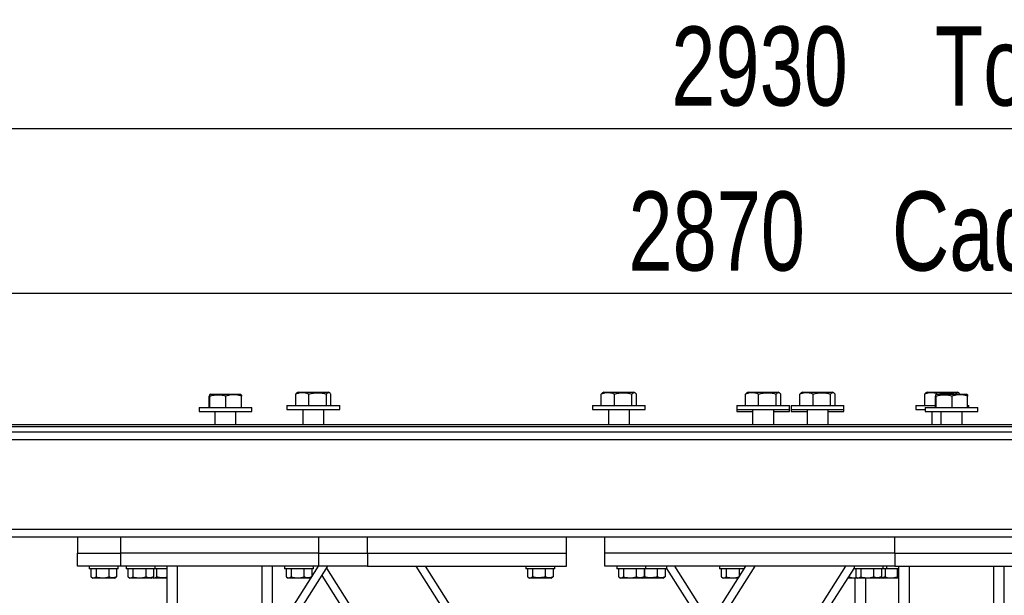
# Model space of a CAD drawing. Header units: millimetres. Extents: x 5 to 589, y 5 to 415.
# Tile 47 of 115: x 466 to 503, y 213 to 235. Entities that reach past the tile are written whole.
import ezdxf

# ---------------------------------------------------------------- set-up
doc = ezdxf.new("R2010")
doc.units = ezdxf.units.MM
doc.layers.add('COTES', color=1, linetype='Continuous')
doc.layers.add('TRAIT-FORT', color=4, linetype='Continuous', lineweight=25)
doc.styles.add('SLDTEXTSTYLE0', font='TXT', dxfattribs={"width": 0.75})
doc.dimstyles.new('SLDDIMSTYLE0', dxfattribs={"dimtxt": 3, "dimasz": 2, "dimexe": 0, "dimexo": 0.0625, "dimgap": 0.75, "dimtad": 1, "dimlfac": 20, "dimrnd": 1e-09, "dimzin": 12, "dimdsep": 46, "dimtxsty": 'SLDTEXTSTYLE0', "dimsah": 1, "dimcen": 0.09, "dimadec": 0, "dimazin": 3, "dimtfac": 1, "dimtofl": 0, "dimtmove": 0, "dimatfit": 3, "dimfxl": 1, "dimfrac": 2, "dimtolj": 1, "dimtzin": 12, "dimarcsym": 0})

# ---------------------------------------------------------------- blocks, each defined once
blk = doc.blocks.new('_D_15')
at = {"layer": 'COTES', "color": 1, "transparency": 16777216}
for p, q in [((426.683, 220.802), (426.683, 232.102)), ((573.183, 220.802), (573.183, 232.102)), ((426.683, 231.102), (573.183, 231.102))]:
    blk.add_line(p, q, dxfattribs=at)
for points in [[(426.683, 231.102), (428.683, 230.602), (428.683, 231.602)], [(573.183, 231.102), (571.183, 231.602), (571.183, 230.602)]]:
    blk.add_solid(points, dxfattribs=at)
at = {"layer": 'COTES', "color": 1, "transparency": 16777216, "char_height": 3, "attachment_point": 1, "style": 'SLDTEXTSTYLE0'}
for s, insert in [('2930', (490.305, 234.969)), ('Toles', (500.297, 234.969))]:
    blk.add_mtext(s, dxfattribs=dict(at, insert=insert))
blk = doc.blocks.new('_D_17')
at = {"layer": 'COTES', "color": 1, "transparency": 16777216}
for p, q in [((428.183, 220.302), (428.183, 225.847)), ((571.683, 220.302), (571.683, 225.847)), ((571.683, 224.847), (428.183, 224.847))]:
    blk.add_line(p, q, dxfattribs=at)
for points in [[(428.183, 224.847), (430.183, 224.347), (430.183, 225.347)], [(571.683, 224.847), (569.683, 225.347), (569.683, 224.347)]]:
    blk.add_solid(points, dxfattribs=at)
at = {"layer": 'COTES', "color": 1, "transparency": 16777216, "char_height": 3, "attachment_point": 1, "style": 'SLDTEXTSTYLE0'}
for s, insert in [('Cadre', (498.672, 228.714)), ('2870', (488.68, 228.714))]:
    blk.add_mtext(s, dxfattribs=dict(at, insert=insert))

msp = doc.modelspace()

# ---------------------------------------------------------------- linework, layer by layer
at = {"layer": 'TRAIT-FORT', "color": 4, "linetype": 'Continuous', "lineweight": 25}
for p, q in [((476.15782, 221.10158), (476.10856, 221.07313)), ((476.15782, 221.10158), (477.28009, 221.10158)), ((477.28009, 221.10158), (477.29782, 221.10158)), ((477.34709, 221.07313), (477.29782, 221.10158)), ((487.7464, 221.10158), (487.69713, 221.07313)), ((487.7464, 221.10158), (488.86866, 221.10158)), ((488.86866, 221.10158), (488.8864, 221.10158)), ((488.93566, 221.07313), (488.8864, 221.10158)), ((493.21813, 221.10158), (493.16887, 221.07313)), ((493.21813, 221.10158), (494.3404, 221.10158)), ((494.3404, 221.10158), (494.35813, 221.10158)), ((494.4074, 221.07313), (494.35813, 221.10158)), ((495.28054, 221.10158), (495.23128, 221.07313)), ((495.28054, 221.10158), (496.40281, 221.10158)), ((496.40281, 221.10158), (496.42054, 221.10158)), ((496.46981, 221.07313), (496.42054, 221.10158)), ((500.01112, 221.10158), (499.96186, 221.07313)), ((500.01112, 221.10158), (501.13339, 221.10158)), ((501.13339, 221.10158), (501.15112, 221.10158)), ((501.20039, 221.07313), (501.15112, 221.10158)), ((472.78237, 220.52658), (472.78237, 220.95567)), ((472.82277, 221.02658), (472.79225, 221.00896)), ((472.80374, 220.52658), (472.80374, 220.95567)), ((472.82277, 221.02658), (473.69286, 221.02658)), ((473.41414, 220.52658), (473.41414, 220.95567)), ((473.69286, 221.02658), (473.96277, 221.02658)), ((473.99328, 221.00896), (473.96277, 221.02658)), ((474.00317, 220.52658), (474.00317, 220.95567)), ((476.06076, 220.60158), (476.06076, 221.03067)), ((476.55636, 220.60158), (476.55636, 221.03067)), ((477.22342, 220.60158), (477.22342, 221.03067)), ((477.39489, 220.60158), (477.39489, 221.03067)), ((487.64933, 220.60158), (487.64933, 221.03067)), ((488.14493, 220.60158), (488.14493, 221.03067)), ((488.812, 220.60158), (488.812, 221.03067)), ((488.98346, 220.60158), (488.98346, 221.03067)), ((493.12106, 220.60158), (493.12106, 221.03067)), ((493.61666, 220.60158), (493.61666, 221.03067)), ((494.28373, 220.60158), (494.28373, 221.03067)), ((494.4552, 220.60158), (494.4552, 221.03067)), ((495.18347, 220.60158), (495.18347, 221.03067)), ((495.67907, 220.60158), (495.67907, 221.03067)), ((496.34614, 220.60158), (496.34614, 221.03067)), ((496.51761, 220.60158), (496.51761, 221.03067)), ((499.91405, 220.60158), (499.91405, 221.03067)), ((500.32125, 220.52658), (500.32125, 220.95567)), ((500.36165, 221.02658), (500.33113, 221.00896)), ((500.34262, 220.52658), (500.34262, 220.95567)), ((500.36165, 221.02658), (501.23174, 221.02658)), ((500.40966, 221.02658), (500.40966, 221.03067)), ((500.95302, 220.52658), (500.95302, 220.95567)), ((501.07672, 221.02658), (501.07672, 221.03067)), ((501.23174, 221.02658), (501.50165, 221.02658)), ((501.24819, 221.02658), (501.24819, 221.03067)), ((501.53216, 221.00896), (501.50165, 221.02658)), ((501.54205, 220.52658), (501.54205, 220.95567)), ((472.39277, 220.52658), (472.39277, 220.37658)), ((472.39277, 220.52658), (473.99797, 220.52658)), ((472.39277, 220.37658), (473.99797, 220.37658)), ((472.99277, 220.37658), (472.99277, 219.87658)), ((473.79277, 219.87658), (473.79277, 220.37658)), ((473.99797, 220.52658), (474.39277, 220.52658)), ((473.99797, 220.37658), (474.39277, 220.37658)), ((474.39277, 220.37658), (474.39277, 220.52658)), ((475.72782, 220.60158), (475.72782, 220.45158)), ((475.72782, 220.60158), (477.71591, 220.60158)), ((475.72782, 220.45158), (477.71591, 220.45158)), ((476.32782, 220.45158), (476.32782, 219.87658)), ((477.12782, 219.87658), (477.12782, 220.45158)), ((477.71591, 220.60158), (477.72782, 220.60158)), ((477.71591, 220.45158), (477.72782, 220.45158)), ((477.72782, 220.45158), (477.72782, 220.60158)), ((487.3164, 220.60158), (487.3164, 220.45158)), ((487.3164, 220.60158), (489.30448, 220.60158)), ((487.3164, 220.45158), (489.30448, 220.45158)), ((487.9164, 220.45158), (487.9164, 219.87658)), ((488.7164, 219.87658), (488.7164, 220.45158)), ((489.30448, 220.60158), (489.3164, 220.60158)), ((489.30448, 220.45158), (489.3164, 220.45158)), ((489.3164, 220.45158), (489.3164, 220.60158)), ((492.78813, 220.60158), (492.78813, 220.45158)), ((492.78813, 220.60158), (494.77622, 220.60158)), ((492.78813, 220.45158), (492.78813, 220.37658)), ((492.78813, 220.45158), (494.77622, 220.45158)), ((492.78813, 220.37658), (493.38813, 220.37658)), ((493.38813, 220.45158), (493.38813, 219.87658)), ((494.18813, 219.87658), (494.18813, 220.45158)), ((494.18813, 220.37658), (494.39333, 220.37658)), ((494.39333, 220.37658), (494.78813, 220.37658)), ((494.77622, 220.60158), (494.78813, 220.60158)), ((494.77622, 220.45158), (494.78813, 220.45158)), ((494.78813, 220.45158), (494.78813, 220.60158)), ((494.78813, 220.37658), (494.78813, 220.45158)), ((494.85054, 220.60158), (494.85054, 220.45158)), ((494.85054, 220.60158), (496.83863, 220.60158)), ((494.85054, 220.45158), (494.85054, 220.37658)), ((494.85054, 220.45158), (496.83863, 220.45158)), ((494.85054, 220.37658), (495.45054, 220.37658)), ((495.45054, 220.45158), (495.45054, 219.87658)), ((496.25054, 219.87658), (496.25054, 220.45158)), ((496.25054, 220.37658), (496.45574, 220.37658)), ((496.45574, 220.37658), (496.85054, 220.37658)), ((496.83863, 220.60158), (496.85054, 220.60158)), ((496.83863, 220.45158), (496.85054, 220.45158)), ((496.85054, 220.45158), (496.85054, 220.60158)), ((496.85054, 220.37658), (496.85054, 220.45158)), ((499.58112, 220.60158), (499.58112, 220.45158)), ((499.58112, 220.60158), (500.32125, 220.60158)), ((499.58112, 220.45158), (499.93165, 220.45158)), ((499.93165, 220.52658), (499.93165, 220.37658)), ((499.93165, 220.52658), (501.53685, 220.52658)), ((499.93165, 220.37658), (501.53685, 220.37658)), ((500.18112, 220.37658), (500.18112, 219.87658)), ((500.53165, 220.37658), (500.53165, 219.87658)), ((501.33165, 219.87658), (501.33165, 220.37658)), ((501.53685, 220.52658), (501.93165, 220.52658)), ((501.53685, 220.37658), (501.93165, 220.37658)), ((501.54205, 220.60158), (501.56921, 220.60158)), ((501.56921, 220.60158), (501.58112, 220.60158)), ((501.58112, 220.52658), (501.58112, 220.60158)), ((501.93165, 220.37658), (501.93165, 220.52658)), ((426.68252, 219.87658), (514.68252, 219.87658)), ((426.68252, 219.80158), (514.68252, 219.80158)), ((426.68252, 219.80158), (573.18252, 219.80158)), ((426.68252, 219.60158), (573.18252, 219.60158)), ((571.68252, 219.30158), (428.18252, 219.30158)), ((571.68252, 215.90158), (428.18252, 215.90158)), ((469.43252, 215.60158), (455.78252, 215.60158)), ((467.78252, 215.60158), (467.78252, 215.00158)), ((469.43252, 215.00158), (469.43252, 215.60158)), ((476.93252, 215.60158), (469.43252, 215.60158)), ((487.78252, 215.60158), (476.93252, 215.60158)), ((476.93252, 215.00158), (476.93252, 215.60158)), ((478.78252, 215.00158), (478.78252, 215.60158)), ((486.33252, 215.00158), (486.33252, 215.60158)), ((487.78252, 215.00158), (487.78252, 215.60158)), ((498.78252, 215.60158), (487.78252, 215.60158)), ((544.08252, 215.60158), (498.78252, 215.60158)), ((498.78252, 215.00158), (498.78252, 215.60158)), ((467.78252, 214.50158), (467.78252, 215.00158)), ((467.78252, 215.00158), (469.43252, 215.00158)), ((469.43252, 214.50158), (469.43252, 215.00158)), ((476.93252, 215.00158), (469.43252, 215.00158)), ((476.93252, 214.50158), (476.93252, 215.00158)), ((476.93252, 215.00158), (478.78252, 215.00158)), ((478.78252, 215.00158), (486.33252, 215.00158)), ((478.78252, 215.00158), (478.78252, 214.50158)), ((486.33252, 214.50158), (486.33252, 215.00158)), ((487.78252, 214.50158), (487.78252, 215.00158)), ((498.78252, 215.00158), (487.78252, 215.00158)), ((498.78252, 215.00158), (504.68252, 215.00158)), ((498.78252, 215.00158), (498.78252, 214.50158)), ((469.43252, 214.50158), (467.78252, 214.50158)), ((468.23252, 214.50158), (468.23252, 214.40158)), ((468.9932, 214.40158), (468.23252, 214.40158)), ((468.29553, 214.40158), (468.29553, 214.10181)), ((468.48654, 214.40158), (468.48654, 214.10181)), ((468.97354, 214.40158), (468.97354, 214.10181)), ((469.33252, 214.40158), (468.9932, 214.40158)), ((469.26952, 214.40158), (469.26952, 214.10181)), ((469.33252, 214.40158), (469.33252, 214.50158)), ((476.93252, 214.50158), (469.43252, 214.50158)), ((469.63252, 214.50158), (469.63252, 214.40158)), ((470.3932, 214.40158), (469.63252, 214.40158)), ((469.69553, 214.40158), (469.69553, 214.10181)), ((469.88654, 214.40158), (469.88654, 214.10181)), ((470.37354, 214.40158), (470.37354, 214.10181)), ((470.73252, 214.40158), (470.3932, 214.40158)), ((470.66952, 214.40158), (470.66952, 214.10181)), ((470.73252, 214.40158), (470.73252, 214.50158)), ((471.18252, 214.40158), (470.73252, 214.40158)), ((470.78654, 214.40158), (470.78654, 214.10181)), ((471.18252, 174.90158), (471.18252, 214.50158)), ((471.58252, 174.90158), (471.58252, 214.50158)), ((474.78252, 174.90158), (474.78252, 214.50158)), ((475.18252, 191.00158), (475.18252, 214.50158)), ((475.18252, 211.20158), (477.28252, 214.50158)), ((475.18252, 211.76037), (476.92693, 214.50158)), ((475.63252, 214.50158), (475.63252, 214.40158)), ((476.3932, 214.40158), (475.63252, 214.40158)), ((475.69553, 214.40158), (475.69553, 214.10181)), ((475.88654, 214.40158), (475.88654, 214.10181)), ((476.28252, 182.06037), (496.92693, 214.50158)), ((476.28252, 187.46199), (493.48953, 214.50158)), ((476.28252, 188.02078), (493.13394, 214.50158)), ((476.31434, 181.55158), (497.23252, 214.42301)), ((476.37354, 214.40158), (476.37354, 214.10181)), ((476.73252, 214.40158), (476.3932, 214.40158)), ((476.66952, 214.40158), (476.66952, 214.10181)), ((476.73252, 214.40158), (476.73252, 214.50158)), ((478.78252, 214.50158), (476.93252, 214.50158)), ((485.16103, 201.97272), (477.23532, 214.4274)), ((478.78252, 214.50158), (486.33252, 214.50158)), ((486.87973, 204.67353), (480.62551, 214.50158)), ((487.05752, 204.95292), (480.98111, 214.50158)), ((484.78252, 214.50158), (484.78252, 214.40158)), ((485.88252, 214.40158), (484.78252, 214.40158)), ((484.84553, 214.40158), (484.84553, 214.10181)), ((485.03654, 214.40158), (485.03654, 214.10181)), ((485.52354, 214.40158), (485.52354, 214.10181)), ((485.81952, 214.40158), (485.81952, 214.10181)), ((485.88252, 214.40158), (485.88252, 214.50158)), ((498.78252, 214.50158), (487.78252, 214.50158)), ((488.23252, 214.50158), (488.23252, 214.40158)), ((488.9932, 214.40158), (488.23252, 214.40158)), ((488.29553, 214.40158), (488.29553, 214.10181)), ((488.48654, 214.40158), (488.48654, 214.10181)), ((488.97354, 214.40158), (488.97354, 214.10181)), ((489.33252, 214.40158), (488.9932, 214.40158)), ((489.26952, 214.40158), (489.26952, 214.10181)), ((489.28654, 214.40158), (489.28654, 214.10181)), ((489.33252, 214.40158), (489.33252, 214.50158)), ((490.13252, 214.40158), (489.33252, 214.40158)), ((489.77354, 214.40158), (489.77354, 214.10181)), ((490.06952, 214.40158), (490.06952, 214.10181)), ((490.13252, 214.40158), (490.13252, 214.50158)), ((491.60823, 212.10404), (490.13252, 214.42301)), ((491.78603, 212.38343), (490.43812, 214.50158)), ((492.13252, 214.50158), (492.13252, 214.40158)), ((492.8932, 214.40158), (492.13252, 214.40158)), ((492.19553, 214.40158), (492.19553, 214.10181)), ((492.38654, 214.40158), (492.38654, 214.10181)), ((492.87354, 214.40158), (492.87354, 214.10181)), ((493.0703, 214.40158), (492.8932, 214.40158)), ((497.23252, 214.40158), (497.21889, 214.40158)), ((497.23252, 214.50158), (497.23252, 214.40158)), ((497.9932, 214.40158), (497.23252, 214.40158)), ((497.29553, 214.40158), (497.29553, 214.10181)), ((497.48654, 214.40158), (497.48654, 214.10181)), ((497.97354, 214.40158), (497.97354, 214.10181)), ((498.33252, 214.40158), (497.9932, 214.40158)), ((498.26952, 214.40158), (498.26952, 214.10181)), ((498.33252, 214.40158), (498.33252, 214.50158)), ((498.48252, 214.40158), (498.33252, 214.40158)), ((498.41952, 214.40158), (498.41952, 214.10181)), ((498.48252, 214.40158), (498.48252, 214.50158)), ((498.93252, 214.40158), (498.48252, 214.40158)), ((498.78252, 214.50158), (504.68252, 214.50158)), ((498.87354, 214.40158), (498.87354, 214.10181)), ((498.93252, 174.90158), (498.93252, 214.50158)), ((499.33252, 174.90158), (499.33252, 214.50158)), ((502.53252, 174.90158), (502.53252, 214.50158)), ((502.93252, 191.00158), (502.93252, 214.50158)), ((468.3202, 214.0854), (468.37877, 214.05158)), ((468.73266, 214.05158), (468.37877, 214.05158)), ((469.18627, 214.05158), (468.73266, 214.05158)), ((469.18627, 214.05158), (469.24485, 214.0854)), ((469.26952, 214.10181), (469.24391, 214.08703)), ((469.7202, 214.0854), (469.77877, 214.05158)), ((470.13266, 214.05158), (469.77877, 214.05158)), ((470.58627, 214.05158), (470.13266, 214.05158)), ((470.58627, 214.05158), (470.64485, 214.0854)), ((470.63252, 214.07828), (470.67877, 214.05158)), ((470.66952, 214.10181), (470.64391, 214.08703)), ((471.18252, 214.05158), (470.67877, 214.05158)), ((475.7202, 214.0854), (475.77877, 214.05158)), ((476.13266, 214.05158), (475.77877, 214.05158)), ((476.58627, 214.05158), (476.13266, 214.05158)), ((476.58627, 214.05158), (476.64485, 214.0854)), ((476.66952, 214.10181), (476.64391, 214.08703)), ((484.98323, 201.69332), (477.05752, 214.14801)), ((484.8702, 214.0854), (484.92877, 214.05158)), ((485.73627, 214.05158), (484.92877, 214.05158)), ((485.73627, 214.05158), (485.79485, 214.0854)), ((485.81952, 214.10181), (485.79391, 214.08703)), ((488.3202, 214.0854), (488.37877, 214.05158)), ((488.73266, 214.05158), (488.37877, 214.05158)), ((489.18627, 214.05158), (488.73266, 214.05158)), ((489.18627, 214.05158), (489.24485, 214.0854)), ((489.98627, 214.05158), (489.18627, 214.05158)), ((489.26952, 214.10181), (489.24391, 214.08703)), ((489.98627, 214.05158), (490.04485, 214.0854)), ((490.06952, 214.10181), (490.04391, 214.08703)), ((492.2202, 214.0854), (492.27877, 214.05158)), ((492.63266, 214.05158), (492.27877, 214.05158)), ((492.84758, 214.05158), (492.63266, 214.05158)), ((497.37877, 214.05158), (496.99616, 214.05158)), ((497.28252, 191.00158), (497.28252, 214.05158)), ((497.3202, 214.0854), (497.37877, 214.05158)), ((497.73266, 214.05158), (497.37877, 214.05158)), ((497.68252, 191.00158), (497.68252, 214.05158)), ((498.18627, 214.05158), (497.73266, 214.05158)), ((498.18627, 214.05158), (498.24485, 214.0854)), ((498.33627, 214.05158), (498.18627, 214.05158)), ((498.26952, 214.10181), (498.24391, 214.08703)), ((498.33627, 214.05158), (498.39485, 214.0854)), ((498.63266, 214.05158), (498.33627, 214.05158)), ((498.41952, 214.10181), (498.39391, 214.08703)), ((498.93252, 214.05158), (498.63266, 214.05158)), ((498.93252, 214.07905), (498.87354, 214.10181))]:
    msp.add_line(p, q, dxfattribs=at)
for points, knots in [([(476.55636, 221.03067), (476.51334, 221.04615), (476.42638, 221.07744), (476.29753, 221.08889), (476.17436, 221.07208), (476.09886, 221.04456), (476.06076, 221.03067)], [0, 0, 0, 0, 0.26460747, 0.534953, 0.76534584, 1, 1, 1, 1]), ([(476.10894, 221.07046), (476.09858, 221.06459), (476.08231, 221.05535), (476.0665, 221.03725), (476.06076, 221.03067)], [0, 0, 0, 0, 0.636247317, 1, 1, 1, 1]), ([(476.55636, 221.03067), (476.58512, 221.03881), (476.64275, 221.05513), (476.73138, 221.07264), (476.82186, 221.08331), (476.90894, 221.08532), (476.9915, 221.07995), (477.06925, 221.06881), (477.14677, 221.05252), (477.19784, 221.03796), (477.22342, 221.03067)], [0, 0, 0, 0, 0.13202976, 0.26457402, 0.39927843, 0.53500867, 0.64989194, 0.76540603, 0.88250798, 1, 1, 1, 1]), ([(477.39489, 221.03067), (477.38411, 221.04223), (477.36245, 221.06545), (477.32568, 221.08592), (477.28461, 221.08455), (477.2494, 221.05958), (477.22918, 221.03707), (477.22342, 221.03067)], [0, 0, 0, 0, 0.19218444, 0.38622895, 0.63824284, 0.89706663, 1, 1, 1, 1]), ([(488.14493, 221.03067), (488.10191, 221.04615), (488.01495, 221.07744), (487.8861, 221.08889), (487.76294, 221.07208), (487.68743, 221.04456), (487.64933, 221.03067)], [0, 0, 0, 0, 0.26460747, 0.534953, 0.76534584, 1, 1, 1, 1]), ([(487.69751, 221.07046), (487.68716, 221.06459), (487.67088, 221.05535), (487.65508, 221.03725), (487.64933, 221.03067)], [0, 0, 0, 0, 0.636247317, 1, 1, 1, 1]), ([(488.14493, 221.03067), (488.17369, 221.03881), (488.23132, 221.05513), (488.31995, 221.07264), (488.41043, 221.08331), (488.49751, 221.08532), (488.58007, 221.07995), (488.65782, 221.06881), (488.73534, 221.05252), (488.78642, 221.03796), (488.812, 221.03067)], [0, 0, 0, 0, 0.13202976, 0.26457402, 0.39927843, 0.53500867, 0.64989194, 0.76540603, 0.88250798, 1, 1, 1, 1]), ([(488.98346, 221.03067), (488.97268, 221.04223), (488.95102, 221.06545), (488.91425, 221.08592), (488.87319, 221.08455), (488.83798, 221.05958), (488.81775, 221.03707), (488.812, 221.03067)], [0, 0, 0, 0, 0.19218444, 0.38622895, 0.63824284, 0.89706663, 1, 1, 1, 1]), ([(493.61666, 221.03067), (493.57365, 221.04615), (493.48669, 221.07744), (493.35784, 221.08889), (493.23467, 221.07208), (493.15916, 221.04456), (493.12106, 221.03067)], [0, 0, 0, 0, 0.26460747, 0.534953, 0.76534584, 1, 1, 1, 1]), ([(493.16925, 221.07046), (493.15889, 221.06459), (493.14261, 221.05535), (493.12681, 221.03725), (493.12106, 221.03067)], [0, 0, 0, 0, 0.636247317, 1, 1, 1, 1]), ([(493.61666, 221.03067), (493.64542, 221.03881), (493.70305, 221.05513), (493.79169, 221.07264), (493.88216, 221.08331), (493.96924, 221.08532), (494.0518, 221.07995), (494.12956, 221.06881), (494.20708, 221.05252), (494.25815, 221.03796), (494.28373, 221.03067)], [0, 0, 0, 0, 0.13202976, 0.26457402, 0.39927843, 0.53500867, 0.64989194, 0.76540603, 0.88250798, 1, 1, 1, 1]), ([(494.4552, 221.03067), (494.44442, 221.04223), (494.42276, 221.06545), (494.38598, 221.08592), (494.34492, 221.08455), (494.30971, 221.05958), (494.28949, 221.03707), (494.28373, 221.03067)], [0, 0, 0, 0, 0.19218444, 0.38622895, 0.63824284, 0.89706663, 1, 1, 1, 1]), ([(495.67907, 221.03067), (495.63606, 221.04615), (495.5491, 221.07744), (495.42025, 221.08889), (495.29708, 221.07208), (495.22157, 221.04456), (495.18347, 221.03067)], [0, 0, 0, 0, 0.26460747, 0.534953, 0.76534584, 1, 1, 1, 1]), ([(495.23166, 221.07046), (495.2213, 221.06459), (495.20502, 221.05535), (495.18922, 221.03725), (495.18347, 221.03067)], [0, 0, 0, 0, 0.636247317, 1, 1, 1, 1]), ([(495.67907, 221.03067), (495.70783, 221.03881), (495.76546, 221.05513), (495.8541, 221.07264), (495.94457, 221.08331), (496.03166, 221.08532), (496.11421, 221.07995), (496.19197, 221.06881), (496.26949, 221.05252), (496.32056, 221.03796), (496.34614, 221.03067)], [0, 0, 0, 0, 0.13202976, 0.26457402, 0.39927843, 0.53500867, 0.64989194, 0.76540603, 0.88250798, 1, 1, 1, 1]), ([(496.51761, 221.03067), (496.50683, 221.04223), (496.48517, 221.06545), (496.44839, 221.08592), (496.40733, 221.08455), (496.37212, 221.05958), (496.3519, 221.03707), (496.34614, 221.03067)], [0, 0, 0, 0, 0.19218444, 0.38622895, 0.63824284, 0.89706663, 1, 1, 1, 1]), ([(500.40966, 221.03067), (500.36664, 221.04615), (500.27968, 221.07744), (500.15083, 221.08889), (500.02766, 221.07208), (499.95216, 221.04456), (499.91405, 221.03067)], [0, 0, 0, 0, 0.26460747, 0.534953, 0.76534584, 1, 1, 1, 1]), ([(499.96224, 221.07046), (499.95188, 221.06459), (499.9356, 221.05535), (499.9198, 221.03725), (499.91405, 221.03067)], [0, 0, 0, 0, 0.636247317, 1, 1, 1, 1]), ([(500.40966, 221.03067), (500.43841, 221.03881), (500.49605, 221.05513), (500.58468, 221.07264), (500.67516, 221.08331), (500.76224, 221.08532), (500.84479, 221.07995), (500.92255, 221.06881), (501.00007, 221.05252), (501.05114, 221.03796), (501.07672, 221.03067)], [0, 0, 0, 0, 0.13202976, 0.26457402, 0.39927843, 0.53500867, 0.64989194, 0.76540603, 0.88250798, 1, 1, 1, 1]), ([(501.24819, 221.03067), (501.23741, 221.04223), (501.21575, 221.06545), (501.17898, 221.08592), (501.13791, 221.08455), (501.1027, 221.05958), (501.08248, 221.03707), (501.07672, 221.03067)], [0, 0, 0, 0, 0.19218444, 0.38622895, 0.63824284, 0.89706663, 1, 1, 1, 1]), ([(472.80374, 220.95567), (472.80188, 220.97115), (472.79813, 221.00244), (472.79258, 221.01389), (472.78727, 220.99708), (472.78401, 220.96956), (472.78237, 220.95567)], [0, 0, 0, 0, 0.26460747, 0.534953, 0.76534584, 1, 1, 1, 1]), ([(472.80374, 220.95567), (472.83006, 220.96381), (472.88279, 220.98013), (472.9639, 220.99764), (473.04668, 221.00831), (473.12637, 221.01032), (473.20191, 221.00495), (473.27306, 220.99381), (473.344, 220.97752), (473.39073, 220.96296), (473.41414, 220.95567)], [0, 0, 0, 0, 0.13202976, 0.26457402, 0.39927843, 0.53500867, 0.64989194, 0.76540603, 0.88250798, 1, 1, 1, 1]), ([(474.00317, 220.95567), (473.98473, 220.96167), (473.94782, 220.9737), (473.89153, 220.98823), (473.83448, 220.99955), (473.7711, 221.00763), (473.70144, 221.01049), (473.62547, 221.00594), (473.54929, 220.99382), (473.47862, 220.9766), (473.43391, 220.96208), (473.41414, 220.95567)], [0, 0, 0, 0, 0.09597591, 0.19213026, 0.28898369, 0.38615496, 0.51175797, 0.63826211, 0.76733117, 0.89712084, 1, 1, 1, 1]), ([(473.99305, 221.00856), (473.99312, 221.0087), (473.99484, 221.01256), (473.99827, 220.9951), (474.00153, 220.96889), (474.00317, 220.95567)], [0, 0, 0, 0, 0.01831793, 0.50466128, 1, 1, 1, 1]), ([(500.34262, 220.95567), (500.34076, 220.97115), (500.33701, 221.00244), (500.33146, 221.01389), (500.32614, 220.99708), (500.32289, 220.96956), (500.32125, 220.95567)], [0, 0, 0, 0, 0.26460747, 0.534953, 0.76534584, 1, 1, 1, 1]), ([(500.34262, 220.95567), (500.36893, 220.96381), (500.42167, 220.98013), (500.50278, 220.99764), (500.58556, 221.00831), (500.66525, 221.01032), (500.74079, 221.00495), (500.81194, 220.99381), (500.88288, 220.97752), (500.92961, 220.96296), (500.95302, 220.95567)], [0, 0, 0, 0, 0.13202976, 0.26457402, 0.39927843, 0.53500867, 0.64989194, 0.76540603, 0.88250798, 1, 1, 1, 1]), ([(501.54205, 220.95567), (501.52361, 220.96167), (501.4867, 220.9737), (501.43041, 220.98823), (501.37335, 220.99955), (501.30998, 221.00763), (501.24032, 221.01049), (501.16435, 221.00594), (501.08816, 220.99382), (501.0175, 220.9766), (500.97279, 220.96208), (500.95302, 220.95567)], [0, 0, 0, 0, 0.09597591, 0.19213026, 0.28898369, 0.38615496, 0.51175797, 0.63826211, 0.76733117, 0.89712084, 1, 1, 1, 1]), ([(501.53193, 221.00856), (501.532, 221.0087), (501.53372, 221.01256), (501.53715, 220.9951), (501.5404, 220.96889), (501.54205, 220.95567)], [0, 0, 0, 0, 0.01831793, 0.50466128, 1, 1, 1, 1]), ([(468.29553, 214.10181), (468.31211, 214.09084), (468.34563, 214.06868), (468.39529, 214.06057), (468.44276, 214.07247), (468.47186, 214.09197), (468.48654, 214.10181)], [0, 0, 0, 0, 0.26460494, 0.53494775, 0.76534313, 1, 1, 1, 1]), ([(468.48654, 214.10181), (468.5485, 214.08662), (468.65098, 214.0615), (468.79961, 214.06383), (468.8996, 214.08127), (468.95712, 214.09725), (468.97354, 214.10181)], [0, 0, 0, 0, 0.38554949, 0.63764185, 0.89654625, 1, 1, 1, 1]), ([(469.26952, 214.10181), (469.24383, 214.09084), (469.19189, 214.06868), (469.11494, 214.06057), (469.04138, 214.07247), (468.99629, 214.09197), (468.97354, 214.10181)], [0, 0, 0, 0, 0.26460494, 0.53494775, 0.76534313, 1, 1, 1, 1]), ([(469.69553, 214.10181), (469.71211, 214.09084), (469.74563, 214.06868), (469.79529, 214.06057), (469.84276, 214.07247), (469.87186, 214.09197), (469.88654, 214.10181)], [0, 0, 0, 0, 0.26460494, 0.53494775, 0.76534313, 1, 1, 1, 1]), ([(469.88654, 214.10181), (469.9485, 214.08662), (470.05098, 214.0615), (470.19961, 214.06383), (470.2996, 214.08127), (470.35712, 214.09725), (470.37354, 214.10181)], [0, 0, 0, 0, 0.38554949, 0.63764185, 0.89654625, 1, 1, 1, 1]), ([(470.66952, 214.10181), (470.64383, 214.09084), (470.59189, 214.06868), (470.51494, 214.06057), (470.44138, 214.07247), (470.39629, 214.09197), (470.37354, 214.10181)], [0, 0, 0, 0, 0.26460494, 0.53494775, 0.76534313, 1, 1, 1, 1]), ([(470.63442, 214.07937), (470.63813, 214.07712), (470.65883, 214.06451), (470.69533, 214.06123), (470.74275, 214.07231), (470.77186, 214.09191), (470.78654, 214.10181)], [0, 0, 0, 0, 0.07417229, 0.41452114, 0.70457806, 1, 1, 1, 1]), ([(471.18252, 214.0844), (471.15066, 214.07703), (471.07821, 214.06027), (470.96041, 214.06436), (470.86048, 214.08123), (470.80297, 214.09724), (470.78654, 214.10181)], [0, 0, 0, 0, 0.24368124, 0.5539783, 0.87266019, 1, 1, 1, 1]), ([(475.69553, 214.10181), (475.71211, 214.09084), (475.74563, 214.06868), (475.79529, 214.06057), (475.84276, 214.07247), (475.87186, 214.09197), (475.88654, 214.10181)], [0, 0, 0, 0, 0.26460494, 0.53494775, 0.76534313, 1, 1, 1, 1]), ([(475.88654, 214.10181), (475.9485, 214.08662), (476.05098, 214.0615), (476.19961, 214.06383), (476.2996, 214.08127), (476.35712, 214.09725), (476.37354, 214.10181)], [0, 0, 0, 0, 0.38554949, 0.63764185, 0.89654625, 1, 1, 1, 1]), ([(476.66952, 214.10181), (476.64383, 214.09084), (476.59189, 214.06868), (476.51494, 214.06057), (476.44138, 214.07247), (476.39629, 214.09197), (476.37354, 214.10181)], [0, 0, 0, 0, 0.26460494, 0.53494775, 0.76534313, 1, 1, 1, 1]), ([(484.84553, 214.10181), (484.86211, 214.09084), (484.89563, 214.06868), (484.94529, 214.06057), (484.99276, 214.07247), (485.02186, 214.09197), (485.03654, 214.10181)], [0, 0, 0, 0, 0.26460494, 0.53494775, 0.76534313, 1, 1, 1, 1]), ([(485.52354, 214.10181), (485.46157, 214.08662), (485.3591, 214.0615), (485.21047, 214.06383), (485.11048, 214.08127), (485.05296, 214.09725), (485.03654, 214.10181)], [0, 0, 0, 0, 0.38554949, 0.63764185, 0.89654625, 1, 1, 1, 1]), ([(485.81952, 214.10181), (485.79383, 214.09084), (485.74189, 214.06868), (485.66494, 214.06057), (485.59138, 214.07247), (485.54629, 214.09197), (485.52354, 214.10181)], [0, 0, 0, 0, 0.26460494, 0.53494775, 0.76534313, 1, 1, 1, 1]), ([(488.29553, 214.10181), (488.31211, 214.09084), (488.34563, 214.06868), (488.39529, 214.06057), (488.44276, 214.07247), (488.47186, 214.09197), (488.48654, 214.10181)], [0, 0, 0, 0, 0.26460494, 0.53494775, 0.76534313, 1, 1, 1, 1]), ([(488.48654, 214.10181), (488.5485, 214.08662), (488.65098, 214.0615), (488.79961, 214.06383), (488.8996, 214.08127), (488.95712, 214.09725), (488.97354, 214.10181)], [0, 0, 0, 0, 0.38554949, 0.63764185, 0.89654625, 1, 1, 1, 1]), ([(489.26952, 214.10181), (489.24383, 214.09084), (489.19189, 214.06868), (489.11494, 214.06057), (489.04138, 214.07247), (488.99629, 214.09197), (488.97354, 214.10181)], [0, 0, 0, 0, 0.26460494, 0.53494775, 0.76534313, 1, 1, 1, 1]), ([(489.21578, 214.06861), (489.22464, 214.07032), (489.24864, 214.07493), (489.27188, 214.09141), (489.28654, 214.10181)], [0, 0, 0, 0, 0.36913513, 1, 1, 1, 1]), ([(489.77354, 214.10181), (489.71157, 214.08662), (489.6091, 214.0615), (489.46047, 214.06383), (489.36048, 214.08127), (489.30296, 214.09725), (489.28654, 214.10181)], [0, 0, 0, 0, 0.38554949, 0.63764185, 0.89654625, 1, 1, 1, 1]), ([(490.06952, 214.10181), (490.04383, 214.09084), (489.99189, 214.06868), (489.91494, 214.06057), (489.84138, 214.07247), (489.79629, 214.09197), (489.77354, 214.10181)], [0, 0, 0, 0, 0.26460494, 0.53494775, 0.76534313, 1, 1, 1, 1]), ([(492.19553, 214.10181), (492.21211, 214.09084), (492.24563, 214.06868), (492.29529, 214.06057), (492.34276, 214.07247), (492.37186, 214.09197), (492.38654, 214.10181)], [0, 0, 0, 0, 0.26460494, 0.53494775, 0.76534313, 1, 1, 1, 1]), ([(492.38654, 214.10181), (492.4485, 214.08662), (492.55098, 214.0615), (492.69961, 214.06383), (492.7996, 214.08127), (492.85712, 214.09725), (492.87354, 214.10181)], [0, 0, 0, 0, 0.38554949, 0.63764185, 0.89654625, 1, 1, 1, 1]), ([(497.02192, 214.10181), (497.06114, 214.09098), (497.14042, 214.06909), (497.24924, 214.05974), (497.31643, 214.06892), (497.34256, 214.07248)], [0, 0, 0, 0, 0.374230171, 0.7565754, 1, 1, 1, 1]), ([(497.29553, 214.10181), (497.31211, 214.09084), (497.34563, 214.06868), (497.39529, 214.06057), (497.44276, 214.07247), (497.47186, 214.09197), (497.48654, 214.10181)], [0, 0, 0, 0, 0.26460494, 0.53494775, 0.76534313, 1, 1, 1, 1]), ([(497.48654, 214.10181), (497.5485, 214.08662), (497.65098, 214.0615), (497.79961, 214.06383), (497.8996, 214.08127), (497.95712, 214.09725), (497.97354, 214.10181)], [0, 0, 0, 0, 0.38554949, 0.63764185, 0.89654625, 1, 1, 1, 1]), ([(498.26952, 214.10181), (498.24383, 214.09084), (498.19189, 214.06868), (498.11494, 214.06057), (498.04138, 214.07247), (497.99629, 214.09197), (497.97354, 214.10181)], [0, 0, 0, 0, 0.26460494, 0.53494775, 0.76534313, 1, 1, 1, 1]), ([(498.41952, 214.10181), (498.39384, 214.09102), (498.34193, 214.06921), (498.27405, 214.05979), (498.2334, 214.06804), (498.21963, 214.07083)], [0, 0, 0, 0, 0.392933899, 0.794388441, 1, 1, 1, 1]), ([(498.41131, 214.09707), (498.46508, 214.08404), (498.55939, 214.06119), (498.69962, 214.06394), (498.7996, 214.08126), (498.85711, 214.09724), (498.87354, 214.10181)], [0, 0, 0, 0, 0.35250417, 0.61815413, 0.89098247, 1, 1, 1, 1])]:
    msp.add_open_spline(points, degree=3, knots=knots, dxfattribs=at)

# ---------------------------------------------------------------- dimensions: what is measured, and where the dimension line sits
at = {"layer": 'COTES', "color": 1}
for base, p1, p2, text, picture, middle in [((573.18252, 231.10158), (426.68252, 219.80158), (573.18252, 219.80158), '<> Toles', '_D_15', (499.93252, 231.10158)), ((428.18252, 224.84692), (571.68252, 219.30158), (428.18252, 219.30158), '<> Cadre', '_D_17', (499.93252, 224.84692))]:
    dim = msp.add_linear_dim(base=base, p1=p1, p2=p2, angle=0, text=text, dimstyle='SLDDIMSTYLE0', dxfattribs=at)
    dim.commit()
    dim.dimension.update_dxf_attribs({"geometry": picture, "text_midpoint": middle, "dimtype": 160})

doc.saveas('drawing.dxf')
